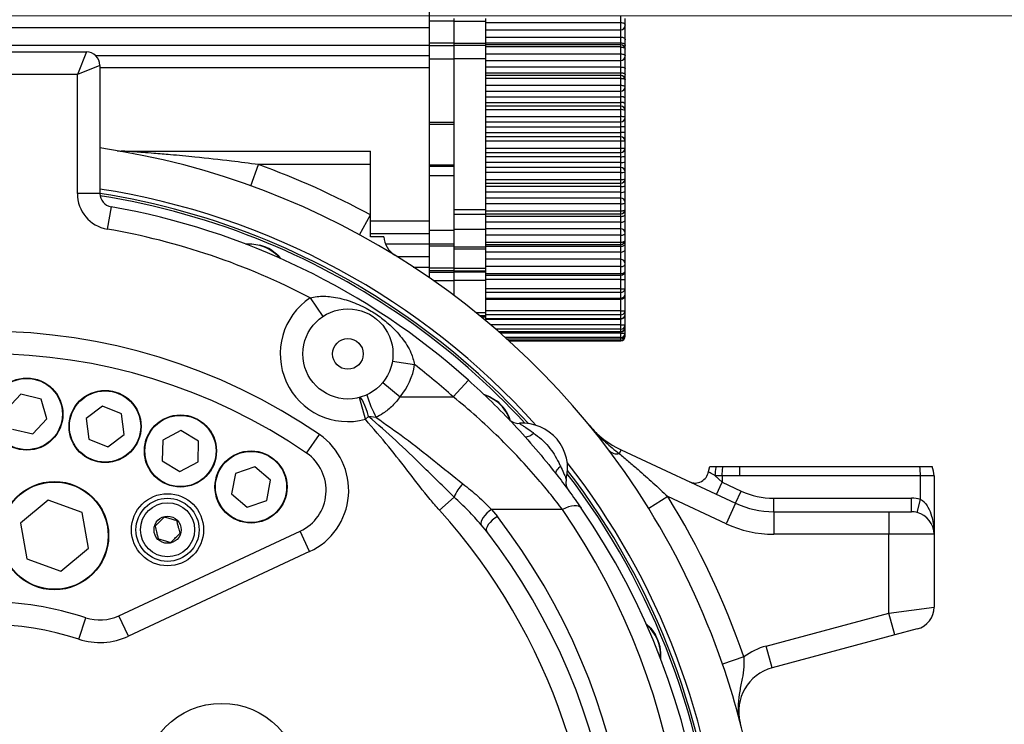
# Model space of a CAD drawing. Header units: millimetres. Extents: x -7 to 844, y 0 to 594.
# Tile 42 of 137: x 281 to 298, y 299 to 311. Entities that reach past the tile are written whole.
import ezdxf

# ---------------------------------------------------------------- set-up
doc = ezdxf.new("R2010")
doc.units = ezdxf.units.MM
doc.styles.add('SLDTEXTSTYLE2', font='HYSWLONGFANGSONG.TTF', dxfattribs={"bigfont": 'bigfont'})
doc.styles.add('SLDTEXTSTYLE3', font='HYSWLONGFANGSONG.TTF')
doc.dimstyles.new('SLDDIMSTYLE13', dxfattribs={"dimtxt": 9.875366, "dimasz": 4.884615, "dimexe": 0, "dimexo": 0.0625, "dimgap": 2.468842, "dimtad": 0, "dimtih": 1, "dimtoh": 1, "dimlfac": 5, "dimrnd": 1e-09, "dimzin": 12, "dimdsep": 46, "dimtxsty": 'SLDTEXTSTYLE3', "dimblk1": 'NONE', "dimblk2": 'NONE', "dimsah": 1, "dimcen": 0, "dimadec": 0, "dimazin": 3, "dimtfac": 1, "dimtdec": 3, "dimtofl": 0, "dimtmove": 0, "dimatfit": 3, "dimldrblk": 'NONE', "dimfxl": 1, "dimfrac": 2, "dimtolj": 1, "dimtzin": 12, "dimarcsym": 0})
doc.dimstyles.new('SLDDIMSTYLE14', dxfattribs={"dimtxt": 9.875366, "dimasz": 4.884615, "dimexe": 0, "dimexo": 0.0625, "dimgap": 2.468842, "dimtad": 0, "dimtih": 1, "dimtoh": 1, "dimlfac": 5, "dimrnd": 1e-09, "dimzin": 12, "dimdsep": 46, "dimtxsty": 'SLDTEXTSTYLE3', "dimblk1": 'NONE', "dimblk2": 'NONE', "dimsah": 1, "dimcen": 0, "dimadec": 0, "dimazin": 3, "dimtfac": 1, "dimtdec": 3, "dimtmove": 0, "dimatfit": 3, "dimldrblk": 'NONE', "dimfxl": 1, "dimfrac": 2, "dimtolj": 1, "dimtzin": 12, "dimarcsym": 0})
doc.dimstyles.new('SLDDIMSTYLE15', dxfattribs={"dimtxt": 9.875366, "dimasz": 4.884615, "dimexe": 0, "dimexo": 0.0625, "dimgap": 2.468842, "dimtad": 0, "dimtih": 1, "dimtoh": 1, "dimlfac": 5, "dimrnd": 1e-09, "dimzin": 12, "dimdsep": 46, "dimtxsty": 'SLDTEXTSTYLE3', "dimblk1": 'NONE', "dimblk2": 'NONE', "dimsah": 1, "dimcen": 0, "dimadec": 0, "dimazin": 3, "dimtfac": 1, "dimtdec": 3, "dimtmove": 0, "dimatfit": 3, "dimldrblk": 'NONE', "dimfxl": 1, "dimfrac": 2, "dimtolj": 1, "dimtzin": 12, "dimarcsym": 0})
doc.dimstyles.new('SLDDIMSTYLE2', dxfattribs={"dimtxt": 8.4646, "dimasz": 4.884615, "dimexe": 0, "dimexo": 0.0625, "dimgap": 2.11615, "dimtad": 2, "dimlfac": 13, "dimrnd": 1e-09, "dimzin": 12, "dimdsep": 46, "dimtxsty": 'SLDTEXTSTYLE3', "dimsah": 1, "dimcen": 0.09, "dimadec": 0, "dimazin": 3, "dimtfac": 1, "dimtdec": 3, "dimtofl": 0, "dimtmove": 0, "dimatfit": 3, "dimfxl": 1, "dimfrac": 2, "dimtolj": 1, "dimtzin": 12, "dimarcsym": 0})
doc.dimstyles.new('SLDDIMSTYLE8', dxfattribs={"dimtxt": 9.875366, "dimasz": 4.884615, "dimexe": 0, "dimexo": 0.0625, "dimgap": 2.468842, "dimtad": 0, "dimtih": 1, "dimtoh": 1, "dimlfac": 3, "dimrnd": 1e-09, "dimzin": 12, "dimdsep": 46, "dimtxsty": 'SLDTEXTSTYLE3', "dimblk1": 'NONE', "dimblk2": 'NONE', "dimsah": 1, "dimcen": 0, "dimadec": 0, "dimazin": 3, "dimtol": 1, "dimtp": 0.015, "dimtfac": 1, "dimtdec": 3, "dimtmove": 0, "dimatfit": 3, "dimldrblk": 'NONE', "dimfxl": 1, "dimfrac": 2, "dimtolj": 1, "dimtzin": 12, "dimarcsym": 0})

# ---------------------------------------------------------------- blocks, each defined once
blk = doc.blocks.new('_D_11')
at = {"color": 7, "linetype": 'Continuous', "lineweight": 18}
for p, q in [((280.678, 300.759), (280.678, 341.625)), ((304.139, 165.644), (304.139, 341.625)), ((304.139, 340.625), (280.678, 340.625))]:
    blk.add_line(p, q, dxfattribs=at)
for points in [[(280.678, 340.625), (285.562, 339.873), (285.562, 341.376)], [(304.139, 340.625), (299.255, 341.376), (299.255, 339.873)]]:
    blk.add_solid(points, dxfattribs=at)
at = {"color": 7, "linetype": 'Continuous', "lineweight": 18, "insert": (286.852, 350.857), "char_height": 7.9375, "attachment_point": 1, "style": 'SLDTEXTSTYLE3'}
blk.add_mtext('305', dxfattribs=at)
blk = doc.blocks.new('_D_15')
at = {"color": 7, "linetype": 'Continuous', "lineweight": 18}
for p, q in [((258.193, 310.952), (409.462, 310.952)), ((408.462, 310.952), (408.462, 295.567)), ((285.87, 295.567), (409.462, 295.567))]:
    blk.add_line(p, q, dxfattribs=at)
for points in [[(408.462, 310.952), (407.71, 306.067), (409.213, 306.067)], [(408.462, 295.567), (409.213, 300.452), (407.71, 300.452)]]:
    blk.add_solid(points, dxfattribs=at)
at = {"color": 7, "linetype": 'Continuous', "lineweight": 18, "insert": (398.23, 297.703), "char_height": 7.9375, "attachment_point": 1, "rotation": 90, "style": 'SLDTEXTSTYLE3'}
blk.add_mtext('200', dxfattribs=at)
blk = doc.blocks.new('SW_CENTERMARKSYMBOL_1')
at = {"color": 0, "linetype": 'Continuous', "lineweight": 18}
for p, q in [((0, 0.385), (0, 5.192)), ((0, 0), (0, 0.192)), ((-0.385, 0), (-5.192, 0)), ((0, 0), (-0.192, 0)), ((0, 0), (0, -0.192)), ((0, 0), (0.192, 0)), ((0.385, 0), (5.192, 0)), ((0, -0.385), (0, -5.192))]:
    blk.add_line(p, q, dxfattribs=at)
blk = doc.blocks.new('_D_28')
at = {"color": 7, "linetype": 'Continuous', "lineweight": 18}
blk.add_line((754.604, 285.289), (748.254, 285.289), dxfattribs=at)
at = {"color": 7, "linetype": 'Continuous', "lineweight": 18, "char_height": 9.2604, "attachment_point": 1}
for s, insert, style in [('10H7深15', (669.173, 320.457), 'SLDTEXTSTYLE2'), ('%%c', (657.557, 320.457), 'SLDTEXTSTYLE3'), ('Depth 15', (665.328, 308.23), 'SLDTEXTSTYLE3')]:
    blk.add_mtext(s, dxfattribs=dict(at, insert=insert, style=style))
blk = doc.blocks.new('_None')
blk = doc.blocks.new('_D_45')
at = {"color": 7, "linetype": 'Continuous', "lineweight": 18}
blk.add_line((521.285, 333.673), (471.743, 333.673), dxfattribs=at)
at = {"color": 7, "linetype": 'Continuous', "lineweight": 18, "char_height": 9.2604, "attachment_point": 1}
for s, insert, style in [('H8通', (502.411, 345.611), 'SLDTEXTSTYLE2'), ('%%c', (482.152, 345.611), 'SLDTEXTSTYLE3'), ('2-', (471.743, 345.611), 'SLDTEXTSTYLE3'), ('30', (493.768, 345.611), 'SLDTEXTSTYLE3')]:
    blk.add_mtext(s, dxfattribs=dict(at, insert=insert, style=style))
blk = doc.blocks.new('_D_46')
at = {"color": 7, "linetype": 'Continuous', "lineweight": 18}
blk.add_line((688.896, 334.435), (722.792, 334.435), dxfattribs=at)
at = {"color": 7, "linetype": 'Continuous', "lineweight": 18, "attachment_point": 1}
for s, insert, char_height, style in [('通', (714.149, 346.373), 9.26, 'SLDTEXTSTYLE2'), ('8-', (690.483, 346.373), 9.2604, 'SLDTEXTSTYLE3'), ('M20', (700.893, 346.373), 9.2604, 'SLDTEXTSTYLE3')]:
    blk.add_mtext(s, dxfattribs=dict(at, insert=insert, char_height=char_height, style=style))
blk = doc.blocks.new('_D_55')
at = {"color": 7, "linetype": 'Continuous', "lineweight": 18}
blk.add_line((512.91, 531.632), (472.011, 531.632), dxfattribs=at)
at = {"color": 7, "linetype": 'Continuous', "lineweight": 18, "attachment_point": 1}
for s, insert, char_height, style in [('通', (502.68, 543.569), 9.26, 'SLDTEXTSTYLE2'), ('%%c', (482.421, 543.569), 9.2604, 'SLDTEXTSTYLE3'), ('8-', (472.011, 543.569), 9.2604, 'SLDTEXTSTYLE3'), ('22', (494.037, 543.569), 9.2604, 'SLDTEXTSTYLE3')]:
    blk.add_mtext(s, dxfattribs=dict(at, insert=insert, char_height=char_height, style=style))

msp = doc.modelspace()

# ---------------------------------------------------------------- linework, layer by layer
at = {"color": 7, "linetype": 'Continuous', "lineweight": 25}
for p, q in [((288.216119, 311.215369), (288.216119, 310.752848)), ((291.485349, 310.836319), (291.485349, 310.954418)), ((288.639196, 310.861459), (288.216119, 310.861459)), ((288.639196, 310.906302), (288.639196, 310.861459)), ((288.639196, 310.86157), (289.177657, 310.86157)), ((288.639196, 310.861459), (288.639196, 310.486202)), ((289.177657, 310.906415), (289.177657, 310.86157)), ((289.177657, 310.86157), (289.177657, 310.486203)), ((289.177657, 310.836319), (291.485349, 310.836319)), ((291.485349, 310.711523), (291.485349, 310.836319)), ((291.562273, 310.788446), (291.562273, 310.90383)), ((291.562273, 310.540561), (291.562273, 310.788446)), ((274.100734, 310.75383), (288.216119, 310.752848)), ((288.216119, 310.752848), (288.216119, 310.445155)), ((289.177657, 310.711523), (291.485349, 310.711523)), ((291.485349, 310.58758), (291.485349, 310.711523)), ((288.216119, 310.445155), (274.38391, 310.446118)), ((288.639196, 310.486202), (288.216119, 310.486202)), ((288.216119, 310.446138), (288.639196, 310.446138)), ((288.216119, 310.445155), (288.216119, 310.275924)), ((288.639196, 310.486203), (289.177657, 310.486203)), ((288.639196, 310.486202), (288.639196, 310.446138)), ((288.639196, 310.446138), (288.639196, 310.215369)), ((289.177657, 310.446138), (288.639196, 310.446138)), ((289.177657, 310.58758), (291.485349, 310.58758)), ((289.177657, 310.49008), (291.485349, 310.49008)), ((289.177657, 310.486203), (289.177657, 310.446138)), ((291.485349, 310.457676), (289.177657, 310.457676)), ((289.177657, 310.446138), (289.177657, 310.215369)), ((291.485349, 310.49008), (291.485349, 310.58758)), ((291.485349, 310.457676), (291.485349, 310.49008)), ((291.485349, 310.419034), (291.485349, 310.457676)), ((291.562273, 310.445561), (291.562273, 310.540561)), ((291.562273, 310.380753), (291.562273, 310.445561)), ((278.985349, 310.336138), (282.369965, 310.336138)), ((282.369965, 310.336138), (282.216119, 309.951523)), ((282.520561, 310.276321), (288.216119, 310.275924)), ((288.216119, 310.276012), (288.216119, 310.060628)), ((291.485349, 310.419034), (289.177657, 310.419034)), ((289.177657, 310.300934), (291.485349, 310.300934)), ((291.485349, 310.300934), (291.485349, 310.419034)), ((291.485349, 310.188446), (291.485349, 310.300934)), ((291.562273, 310.265369), (291.562273, 310.380753)), ((282.600734, 310.105369), (282.216119, 309.951523)), ((282.600734, 310.105369), (282.600734, 307.918991)), ((288.216119, 310.215369), (288.639196, 310.215369)), ((288.639196, 310.215369), (288.639196, 309.138446)), ((289.177657, 310.215369), (288.639196, 310.215369)), ((289.177657, 310.215369), (289.177657, 307.638446)), ((289.177657, 310.188446), (291.485349, 310.188446)), ((291.485349, 310.07758), (291.485349, 310.188446)), ((291.562273, 310.043638), (291.562273, 310.265369)), ((282.216119, 309.951523), (279.139196, 309.951523)), ((282.216119, 307.918991), (282.216119, 309.951523)), ((288.216119, 310.06054), (282.600734, 310.060931)), ((288.216119, 310.06054), (288.216119, 307.450748)), ((289.177657, 310.07758), (291.485349, 310.07758)), ((289.177657, 309.98008), (291.485349, 309.98008)), ((291.485349, 309.934599), (289.177657, 309.934599)), ((291.485349, 309.98008), (291.485349, 310.07758)), ((291.485349, 309.934599), (291.485349, 309.98008)), ((291.485349, 309.883649), (291.485349, 309.934599)), ((291.562273, 309.948638), (291.562273, 310.043638)), ((291.562273, 309.857676), (291.562273, 309.948638)), ((291.485349, 309.883649), (289.177657, 309.883649)), ((289.177657, 309.76555), (291.485349, 309.76555)), ((291.485349, 309.76555), (291.485349, 309.883649)), ((291.485349, 309.665369), (291.485349, 309.76555)), ((291.562273, 309.742292), (291.562273, 309.857676)), ((289.177657, 309.665369), (291.485349, 309.665369)), ((291.485349, 309.56758), (291.485349, 309.665369)), ((291.562273, 309.546715), (291.562273, 309.742292)), ((289.177657, 309.56758), (291.485349, 309.56758)), ((289.177657, 309.47008), (291.485349, 309.47008)), ((291.485349, 309.47008), (291.485349, 309.56758)), ((291.485349, 309.411523), (291.485349, 309.47008)), ((291.562273, 309.451715), (291.562273, 309.546715)), ((291.562273, 309.334599), (291.562273, 309.451715)), ((291.485349, 309.411523), (289.177657, 309.411523)), ((291.485349, 309.348265), (289.177657, 309.348265)), ((291.485349, 309.348265), (291.485349, 309.411523)), ((291.485349, 309.230165), (291.485349, 309.348265)), ((291.562273, 309.219215), (291.562273, 309.334599)), ((288.216119, 309.138446), (288.639196, 309.138446)), ((288.216119, 309.099984), (288.639196, 309.099984)), ((288.639196, 309.138446), (288.639196, 309.099984)), ((288.639196, 309.099984), (288.639196, 308.407676)), ((289.177657, 309.230165), (291.485349, 309.230165)), ((289.177657, 309.142292), (291.485349, 309.142292)), ((291.485349, 309.142292), (291.485349, 309.230165)), ((291.485349, 309.05758), (291.485349, 309.142292)), ((291.562273, 309.049792), (291.562273, 309.219215)), ((289.177657, 309.05758), (291.485349, 309.05758)), ((289.177657, 308.96008), (291.485349, 308.96008)), ((291.485349, 308.96008), (291.485349, 309.05758)), ((291.485349, 308.888446), (291.485349, 308.96008)), ((291.562273, 308.954792), (291.562273, 309.049792)), ((291.562273, 308.811523), (291.562273, 308.954792)), ((291.485349, 308.888446), (289.177657, 308.888446)), ((291.485349, 308.81288), (289.177657, 308.81288)), ((291.485349, 308.81288), (291.485349, 308.888446)), ((291.485349, 308.69478), (291.485349, 308.81288)), ((291.562273, 308.696138), (291.562273, 308.811523)), ((282.961184, 308.64383), (287.216119, 308.64383)), ((287.216119, 308.413061), (287.216119, 308.64383)), ((289.177657, 308.69478), (291.485349, 308.69478)), ((289.177657, 308.619215), (291.485349, 308.619215)), ((291.485349, 308.619215), (291.485349, 308.69478)), ((291.485349, 308.54758), (291.485349, 308.619215)), ((291.562273, 308.552869), (291.562273, 308.696138)), ((291.485349, 308.54758), (289.177657, 308.54758)), ((291.485349, 308.45008), (289.177657, 308.45008)), ((291.485349, 308.45008), (291.485349, 308.54758)), ((291.485349, 308.365369), (291.485349, 308.45008)), ((291.562273, 308.457869), (291.562273, 308.552869)), ((291.562273, 308.288446), (291.562273, 308.457869)), ((285.173764, 308.051197), (285.304086, 308.413061)), ((287.216119, 308.413061), (285.304086, 308.413061)), ((287.216119, 307.553401), (287.216119, 308.413061)), ((288.216119, 308.407676), (288.639196, 308.407676)), ((288.639196, 308.380759), (288.216119, 308.380759)), ((288.639196, 308.407676), (288.639196, 308.380759)), ((288.639196, 308.380759), (288.639196, 308.219254)), ((291.485349, 308.365369), (289.177657, 308.365369)), ((291.485349, 308.277495), (289.177657, 308.277495)), ((291.485349, 308.277495), (291.485349, 308.365369)), ((291.485349, 308.159396), (291.485349, 308.277495)), ((291.562273, 308.173061), (291.562273, 308.288446)), ((288.639196, 308.219254), (288.216119, 308.219254)), ((288.639196, 308.219254), (288.639196, 307.292292)), ((289.177657, 308.159396), (291.485349, 308.159396)), ((289.177657, 308.096138), (291.485349, 308.096138)), ((291.485349, 308.096138), (291.485349, 308.159396)), ((291.485349, 308.03758), (291.485349, 308.096138)), ((291.562273, 308.055946), (291.562273, 308.173061)), ((282.600734, 307.918991), (282.216119, 307.918991)), ((291.485349, 308.03758), (289.177657, 308.03758)), ((291.485349, 307.94008), (289.177657, 307.94008)), ((291.485349, 307.94008), (291.485349, 308.03758)), ((291.485349, 307.842292), (291.485349, 307.94008)), ((291.562273, 307.960946), (291.562273, 308.055946)), ((291.562273, 307.765369), (291.562273, 307.960946)), ((291.485349, 307.842292), (289.177657, 307.842292)), ((291.485349, 307.742111), (291.485349, 307.842292)), ((291.562273, 307.649984), (291.562273, 307.765369)), ((282.791862, 307.691652), (282.725793, 307.312753)), ((289.177657, 307.638446), (288.639196, 307.638446)), ((291.485349, 307.742111), (289.177657, 307.742111)), ((289.177657, 307.638446), (289.177657, 307.561523)), ((289.177657, 307.624011), (291.485349, 307.624011)), ((291.485349, 307.624011), (291.485349, 307.742111)), ((291.485349, 307.573061), (291.485349, 307.624011)), ((291.562273, 307.559023), (291.562273, 307.649984)), ((287.031937, 307.215753), (287.216119, 307.553401)), ((287.216119, 307.450748), (288.216119, 307.450748)), ((288.216119, 307.450748), (288.216119, 307.229771)), ((289.177657, 307.561523), (288.639196, 307.561523)), ((289.177657, 307.573061), (291.485349, 307.573061)), ((289.177657, 307.561523), (289.177657, 307.311523)), ((291.485349, 307.52758), (289.177657, 307.52758)), ((291.485349, 307.43008), (289.177657, 307.43008)), ((291.485349, 307.52758), (291.485349, 307.573061)), ((291.485349, 307.43008), (291.485349, 307.52758)), ((291.485349, 307.319215), (291.485349, 307.43008)), ((291.562273, 307.464023), (291.562273, 307.559023)), ((291.562273, 307.242292), (291.562273, 307.464023)), ((288.216119, 307.292292), (288.639196, 307.292292)), ((288.639196, 307.311523), (289.177657, 307.311523)), ((288.639196, 307.292292), (288.639196, 307.061523)), ((291.485349, 307.319215), (289.177657, 307.319215)), ((289.177657, 307.311523), (289.177657, 307.006341)), ((291.485349, 307.206726), (291.485349, 307.319215)), ((288.216119, 307.229771), (287.216119, 307.22984)), ((288.216119, 307.229771), (288.216119, 307.06054)), ((291.485349, 307.206726), (289.177657, 307.206726)), ((289.177657, 307.088627), (291.485349, 307.088627)), ((291.485349, 307.088627), (291.485349, 307.206726)), ((291.485349, 307.049984), (291.485349, 307.088627)), ((291.562273, 307.126907), (291.562273, 307.242292)), ((291.562273, 307.062099), (291.562273, 307.126907)), ((287.479481, 307.060591), (288.216119, 307.06054)), ((288.216119, 307.061523), (288.639196, 307.061523)), ((288.216119, 307.06054), (288.216119, 306.846138)), ((288.639196, 307.021458), (288.216119, 307.021458)), ((288.639196, 307.061523), (288.639196, 307.021458)), ((288.639196, 307.021458), (288.639196, 306.646201)), ((289.177657, 307.006341), (288.639196, 307.006341)), ((289.177657, 306.968352), (288.639196, 306.968352)), ((289.177657, 307.049984), (291.485349, 307.049984)), ((291.485349, 307.01758), (289.177657, 307.01758)), ((289.177657, 307.006341), (289.177657, 306.968352)), ((289.177657, 306.968352), (289.177657, 306.64609)), ((291.485349, 306.92008), (289.177657, 306.92008)), ((291.485349, 307.01758), (291.485349, 307.049984)), ((291.485349, 306.92008), (291.485349, 307.01758)), ((291.485349, 306.796138), (291.485349, 306.92008)), ((291.562273, 306.967099), (291.562273, 307.062099)), ((291.562273, 306.719215), (291.562273, 306.967099)), ((287.667038, 306.846138), (288.216119, 306.846138)), ((288.216119, 306.846138), (288.216119, 306.661523)), ((291.485349, 306.796138), (289.177657, 306.796138)), ((291.485349, 306.671342), (291.485349, 306.796138)), ((287.944099, 306.661523), (288.216119, 306.661523)), ((288.216119, 306.661523), (288.216119, 306.486801)), ((288.639196, 306.646201), (288.216119, 306.646201)), ((288.639196, 306.601358), (288.216119, 306.601358)), ((288.216119, 306.578117), (288.639196, 306.578117)), ((288.639196, 306.646201), (288.639196, 306.601358)), ((288.639196, 306.64609), (289.177657, 306.64609)), ((288.639196, 306.601358), (288.639196, 306.578117)), ((288.639196, 306.601245), (289.177657, 306.601245)), ((289.177657, 306.57812), (288.639196, 306.57812)), ((288.639196, 306.578117), (288.639196, 306.433069)), ((291.485349, 306.671342), (289.177657, 306.671342)), ((289.177657, 306.64609), (289.177657, 306.601245)), ((289.177657, 306.601245), (289.177657, 306.57812)), ((289.177657, 306.57812), (289.177657, 306.433072)), ((291.485349, 306.553242), (291.485349, 306.671342)), ((291.562273, 306.60383), (291.562273, 306.719215)), ((291.562273, 306.449984), (291.562273, 306.60383)), ((289.177657, 306.433072), (288.639196, 306.433072)), ((288.639196, 306.433069), (288.639196, 306.182292)), ((289.177657, 306.553242), (291.485349, 306.553242)), ((289.177657, 306.526907), (291.485349, 306.526907)), ((291.485349, 306.449984), (289.177657, 306.449984)), ((289.177657, 306.433072), (289.177657, 305.882035)), ((291.485349, 306.526907), (291.485349, 306.553242)), ((291.485349, 306.449984), (291.485349, 306.526907)), ((291.485349, 306.449984), (291.562273, 306.449984)), ((291.485349, 306.291033), (291.485349, 306.449984)), ((291.562273, 306.291033), (291.562273, 306.449984)), ((291.485349, 306.291033), (289.177657, 306.291033)), ((291.485349, 306.233085), (291.485349, 306.291033)), ((291.485349, 306.291033), (291.562273, 306.291033)), ((291.562273, 306.194883), (291.562273, 306.291033)), ((286.188196, 306.140162), (286.402632, 305.820872)), ((291.485349, 306.233085), (289.177657, 306.233085)), ((289.177657, 306.134673), (291.485349, 306.134673)), ((289.177657, 306.11796), (291.485349, 306.11796)), ((291.485349, 306.134673), (291.485349, 306.233085)), ((291.562273, 305.918166), (291.562273, 306.194883)), ((291.485349, 305.918166), (289.177657, 305.918166)), ((291.485349, 305.851445), (291.485349, 305.918166)), ((291.485349, 305.918166), (291.562273, 305.918166)), ((291.562273, 305.855016), (291.562273, 305.918166)), ((289.177657, 305.830753), (289.087529, 305.830753)), ((289.177657, 305.882035), (289.177657, 305.830753)), ((291.485349, 305.851445), (289.177657, 305.851445)), ((289.177657, 305.830753), (289.177657, 305.816329)), ((289.177657, 305.816329), (289.177657, 305.756239)), ((289.177657, 305.786809), (291.485349, 305.786809)), ((289.177657, 305.778093), (291.485349, 305.778093)), ((291.485349, 305.786809), (291.485349, 305.851445)), ((291.562273, 305.676592), (291.562273, 305.855016)), ((291.485349, 305.676592), (291.562273, 305.676592)), ((291.485349, 305.604187), (291.485349, 305.676592)), ((291.485349, 305.56429), (291.485349, 305.604187)), ((291.562273, 305.637612), (291.562273, 305.676592)), ((291.562273, 305.536599), (291.562273, 305.637612)), ((289.406735, 305.560689), (291.485349, 305.560689)), ((289.541932, 305.44097), (291.485349, 305.44097)), ((289.578879, 305.407676), (291.485349, 305.407676)), ((291.485349, 305.536599), (291.562273, 305.536599)), ((291.485349, 305.460899), (291.485349, 305.536599)), ((291.485349, 305.441754), (291.485349, 305.460899)), ((291.562273, 305.517893), (291.562273, 305.536599)), ((291.562273, 305.485109), (291.562273, 305.517893)), ((291.562273, 305.484599), (291.562273, 305.485109)), ((287.591002, 305.060315), (287.970751, 304.999327)), ((288.886771, 304.736953), (288.630236, 304.450389)), ((287.426176, 304.694357), (287.723512, 304.450389)), ((281.253527, 304.493125), (281.011381, 304.237753)), ((281.595759, 304.411105), (281.253527, 304.493125)), ((281.695844, 304.073714), (281.595759, 304.411105)), ((287.129326, 304.067544), (287.030052, 304.439127)), ((287.723512, 304.450389), (288.630236, 304.450389)), ((282.642805, 304.293142), (282.363691, 304.078794)), ((282.967993, 304.158596), (282.642805, 304.293142)), ((281.453697, 303.818342), (281.695844, 304.073714)), ((282.363691, 304.078794), (282.409764, 303.7299)), ((283.014067, 303.809702), (282.967993, 304.158596)), ((287.184077, 304.116695), (287.129326, 304.067544)), ((287.313093, 304.098572), (287.184077, 304.116695)), ((281.111466, 303.900362), (281.453697, 303.818342)), ((282.409764, 303.7299), (282.734952, 303.595354)), ((282.734952, 303.595354), (283.014067, 303.809702)), ((283.983695, 303.878291), (283.674486, 303.710245)), ((284.283832, 303.69453), (283.983695, 303.878291)), ((286.12743, 303.48875), (286.345421, 303.805624)), ((283.674486, 303.710245), (283.665413, 303.358439)), ((284.274759, 303.342724), (284.283832, 303.69453)), ((291.49126, 303.545387), (291.461713, 303.482023)), ((291.49126, 303.545387), (293.445467, 302.634126)), ((283.665413, 303.358439), (283.965549, 303.174679)), ((283.965549, 303.174679), (284.274759, 303.342724)), ((285.243179, 303.258786), (284.911488, 303.14118)), ((285.510874, 303.030336), (285.243179, 303.258786)), ((292.982483, 303.174659), (293.004909, 303.259215)), ((293.517991, 303.259215), (296.58789, 303.259215)), ((284.911488, 303.14118), (284.847492, 302.795124)), ((293.098524, 303.105369), (293.216119, 302.995698)), ((293.517991, 303.105369), (293.216119, 303.105369)), ((293.216119, 303.105369), (293.216119, 302.995698)), ((296.600734, 303.105369), (293.517991, 303.105369)), ((296.600734, 302.701212), (296.600734, 303.105369)), ((296.831503, 303.105369), (296.600734, 303.105369)), ((296.831503, 303.105369), (296.831503, 302.105369)), ((285.446878, 302.68428), (285.510874, 303.030336)), ((293.118591, 302.786551), (293.216119, 302.995698)), ((293.216119, 302.995698), (293.542994, 302.843274)), ((284.847492, 302.795124), (285.115187, 302.566675)), ((288.643818, 302.741403), (288.394096, 302.516497)), ((292.290301, 302.748413), (291.963184, 302.546117)), ((293.282921, 302.285546), (292.290301, 302.748413)), ((293.445467, 302.634126), (293.542994, 302.843274)), ((294.095649, 302.489984), (294.095649, 302.720753)), ((294.095649, 302.720753), (296.446888, 302.720753)), ((296.446888, 302.489984), (296.446888, 302.720753)), ((281.719546, 302.687825), (281.248134, 302.292263)), ((282.297819, 302.477351), (281.719546, 302.687825)), ((285.115187, 302.566675), (285.446878, 302.68428)), ((293.445467, 302.634126), (293.282921, 302.285546)), ((296.543042, 302.477771), (296.600734, 302.701212)), ((282.404679, 301.871315), (282.297819, 302.477351)), ((289.283463, 302.527312), (289.382353, 302.407488)), ((290.493594, 302.527312), (289.283463, 302.527312)), ((294.095649, 302.489984), (294.095649, 302.105369)), ((294.095649, 302.489984), (296.062273, 302.489984)), ((296.062273, 302.489984), (296.446888, 302.489984)), ((296.062273, 302.489984), (296.062273, 302.105369)), ((281.248134, 302.292263), (281.354995, 301.686228)), ((289.199737, 302.151016), (289.104002, 302.269186)), ((282.924286, 300.715901), (286.016539, 302.157843)), ((286.179085, 301.809263), (286.016539, 302.157843)), ((296.062273, 302.105369), (294.095649, 302.105369)), ((296.831503, 302.105369), (296.062273, 302.105369)), ((296.062273, 300.758976), (296.062273, 302.105369)), ((296.831503, 302.105369), (296.831503, 300.862033)), ((281.933267, 301.475754), (282.404679, 301.871315)), ((286.179085, 301.809263), (283.086831, 300.367321)), ((281.354995, 301.686228), (281.933267, 301.475754)), ((296.062273, 300.758976), (296.831503, 300.862033)), ((283.086831, 300.367321), (282.924286, 300.715901)), ((293.969827, 300.198306), (296.062273, 300.758976)), ((296.161818, 300.387466), (296.062273, 300.758976)), ((282.238907, 300.316907), (282.359003, 300.682292)), ((296.161818, 300.387466), (294.069372, 299.826796)), ((296.546434, 300.490523), (296.161818, 300.387466)), ((294.069372, 299.826796), (293.969827, 300.198306)), ((293.586748, 300.014703), (293.223112, 299.889413))]:
    msp.add_line(p, q, dxfattribs=at)
at = {"color": 8, "linetype": 'Continuous', "lineweight": 25}
for p, q in [((288.293365, 306.433069), (288.639196, 306.433069)), ((291.485349, 306.11796), (291.485349, 306.134673)), ((291.485349, 305.918166), (291.485349, 306.11796)), ((289.177657, 305.882035), (289.02455, 305.882035)), ((289.105102, 305.816329), (289.177657, 305.816329)), ((291.485349, 305.778093), (291.485349, 305.786809)), ((291.485349, 305.676592), (291.485349, 305.778093)), ((291.485349, 305.676592), (289.272234, 305.676592)), ((291.485349, 305.604187), (289.356684, 305.604187)), ((289.402612, 305.56429), (291.485349, 305.56429)), ((291.485349, 305.560689), (291.485349, 305.56429)), ((291.485349, 305.536599), (289.434239, 305.536599)), ((291.485349, 305.460899), (289.519682, 305.460899)), ((289.541059, 305.441754), (291.485349, 305.441754)), ((291.485349, 305.408197), (289.578303, 305.408197)), ((291.485349, 305.536599), (291.485349, 305.560689)), ((291.485349, 305.44097), (291.485349, 305.441754)), ((291.485349, 305.408197), (291.485349, 305.44097)), ((291.485349, 305.407676), (291.485349, 305.408197)), ((291.554936, 305.485109), (291.562273, 305.485109))]:
    msp.add_line(p, q, dxfattribs=at)
at = {"color": 7, "linetype": 'Continuous', "lineweight": 25, "flags": 128}
for points in [[(291.485349, 310.836319), (291.500356, 310.835399), (291.514787, 310.832675), (291.528086, 310.828251), (291.539742, 310.822297), (291.549309, 310.815043), (291.556417, 310.806766), (291.560794, 310.797785), (291.562273, 310.788446)], [(291.485349, 310.58758), (291.500356, 310.586677), (291.514787, 310.584001), (291.528086, 310.579656), (291.539742, 310.573809), (291.549309, 310.566683), (291.556417, 310.558554), (291.560794, 310.549734), (291.562273, 310.540561)], [(291.485349, 310.49008), (291.500356, 310.489225), (291.514787, 310.486691), (291.528086, 310.482577), (291.539742, 310.477041), (291.549309, 310.470295), (291.556417, 310.462598), (291.560794, 310.454246), (291.562273, 310.445561)], [(291.485349, 310.419034), (291.500356, 310.418298), (291.514787, 310.41612), (291.528086, 310.412582), (291.539742, 310.407822), (291.549309, 310.402021), (291.556417, 310.395403), (291.560794, 310.388221), (291.562273, 310.380753)], [(291.485349, 310.300934), (291.500356, 310.300251), (291.514787, 310.298227), (291.528086, 310.29494), (291.539742, 310.290517), (291.549309, 310.285128), (291.556417, 310.278979), (291.560794, 310.272307), (291.562273, 310.265369)], [(291.485349, 310.07758), (291.500356, 310.076928), (291.514787, 310.074996), (291.528086, 310.07186), (291.539742, 310.067639), (291.549309, 310.062495), (291.556417, 310.056627), (291.560794, 310.05026), (291.562273, 310.043638)], [(291.485349, 309.98008), (291.500356, 309.979476), (291.514787, 309.977687), (291.528086, 309.974781), (291.539742, 309.970871), (291.549309, 309.966106), (291.556417, 309.96067), (291.560794, 309.954772), (291.562273, 309.948638)], [(291.485349, 309.883649), (291.500356, 309.88315), (291.514787, 309.881672), (291.528086, 309.879272), (291.539742, 309.876042), (291.549309, 309.872106), (291.556417, 309.867616), (291.560794, 309.862743), (291.562273, 309.857676)], [(291.485349, 309.76555), (291.500356, 309.765103), (291.514787, 309.763779), (291.528086, 309.76163), (291.539742, 309.758738), (291.549309, 309.755213), (291.556417, 309.751192), (291.560794, 309.746829), (291.562273, 309.742292)], [(291.485349, 307.742111), (291.500356, 307.742558), (291.514787, 307.743881), (291.528086, 307.74603), (291.539742, 307.748923), (291.549309, 307.752447), (291.556417, 307.756468), (291.560794, 307.760831), (291.562273, 307.765369)], [(291.485349, 307.624011), (291.500356, 307.62451), (291.514787, 307.625988), (291.528086, 307.628388), (291.539742, 307.631618), (291.549309, 307.635554), (291.556417, 307.640045), (291.560794, 307.644917), (291.562273, 307.649984)], [(291.485349, 307.52758), (291.500356, 307.528184), (291.514787, 307.529974), (291.528086, 307.532879), (291.539742, 307.536789), (291.549309, 307.541554), (291.556417, 307.54699), (291.560794, 307.552888), (291.562273, 307.559023)], [(291.485349, 307.43008), (291.500356, 307.430732), (291.514787, 307.432664), (291.528086, 307.435801), (291.539742, 307.440022), (291.549309, 307.445165), (291.556417, 307.451033), (291.560794, 307.457401), (291.562273, 307.464023)], [(291.485349, 307.206726), (291.500356, 307.20741), (291.514787, 307.209433), (291.528086, 307.21272), (291.539742, 307.217143), (291.549309, 307.222533), (291.556417, 307.228681), (291.560794, 307.235353), (291.562273, 307.242292)], [(291.485349, 307.088627), (291.500356, 307.089362), (291.514787, 307.091541), (291.528086, 307.095078), (291.539742, 307.099839), (291.549309, 307.10564), (291.556417, 307.112258), (291.560794, 307.119439), (291.562273, 307.126907)], [(285.085356, 307.058273), (285.193168, 307.06028), (285.331443, 307.037868)], [(291.485349, 307.01758), (291.500356, 307.018436), (291.514787, 307.020969), (291.528086, 307.025083), (291.539742, 307.03062), (291.549309, 307.037366), (291.556417, 307.045063), (291.560794, 307.053414), (291.562273, 307.062099)], [(291.485349, 306.92008), (291.500356, 306.920984), (291.514787, 306.923659), (291.528086, 306.928004), (291.539742, 306.933852), (291.549309, 306.940977), (291.556417, 306.949106), (291.560794, 306.957926), (291.562273, 306.967099)], [(291.485349, 306.671342), (291.500356, 306.672261), (291.514787, 306.674986), (291.528086, 306.67941), (291.539742, 306.685363), (291.549309, 306.692618), (291.556417, 306.700894), (291.560794, 306.709875), (291.562273, 306.719215)], [(291.485349, 306.553242), (291.500356, 306.554214), (291.514787, 306.557093), (291.528086, 306.561768), (291.539742, 306.568059), (291.549309, 306.575725), (291.556417, 306.584471), (291.560794, 306.593961), (291.562273, 306.60383)], [(287.184077, 304.116695), (287.16388, 304.183854), (287.142498, 304.247023), (287.120663, 304.304034), (287.099126, 304.35293), (287.078625, 304.392036), (287.059863, 304.420007), (287.043485, 304.435886), (287.030052, 304.439127)], [(289.143148, 304.498072), (289.247769, 304.457388), (289.366942, 304.383766)], [(290.385333, 303.132641), (290.381225, 303.141919), (290.38109, 303.154028), (290.384932, 303.168708), (290.392668, 303.185647), (290.404134, 303.204483), (290.419083, 303.224813), (290.437199, 303.246205), (290.458092, 303.2682)], [(290.810237, 302.55333), (290.791207, 302.572236), (290.764538, 302.585052), (290.730915, 302.591451), (290.691201, 302.591268), (290.646416, 302.584508), (290.597708, 302.571344), (290.546328, 302.552114), (290.493594, 302.527312)], [(289.283463, 302.527312), (289.242844, 302.497681), (289.204238, 302.463801), (289.169556, 302.427351), (289.140518, 302.390137), (289.118561, 302.354002), (289.104774, 302.320738), (289.09984, 302.291991), (289.104002, 302.269186)], [(289.382353, 302.407488), (289.33766, 302.378415), (289.295428, 302.34459), (289.257982, 302.307875), (289.227383, 302.270291), (289.205316, 302.233909), (289.192997, 302.200731), (289.191102, 302.172583), (289.199737, 302.151016)], [(291.919993, 300.575816), (291.997648, 300.501), (292.079575, 300.387378)]]:
    msp.add_lwpolyline(points, dxfattribs=at)
at = {"color": 8, "linetype": 'Continuous', "lineweight": 25, "flags": 128}
for points in [[(285.329451, 307.030438), (285.192712, 307.052601), (285.101792, 307.051955)], [(289.362257, 304.377665), (289.244409, 304.450468), (289.17312, 304.480238)], [(292.072913, 300.383533), (291.991895, 300.495893), (291.927148, 300.559726)]]:
    msp.add_lwpolyline(points, dxfattribs=at)
at = {"color": 7, "linetype": 'Continuous', "lineweight": 25}
for centre, radius in [((286.831503, 305.182292), 0.769231), ((286.831503, 305.182292), 0.261538), ((281.353612, 304.155733), 0.615385), ((281.353612, 304.155733), 0.607692), ((282.688879, 303.944248), 0.615385), ((282.688879, 303.944248), 0.607692), ((283.974622, 303.526485), 0.615385), ((283.974622, 303.526485), 0.607692), ((285.179183, 302.91273), 0.615385), ((285.179183, 302.91273), 0.607692), ((281.826407, 302.081789), 0.923077), ((281.826407, 302.081789), 0.915385), ((283.75458, 302.182292), 0.615385), ((283.75458, 302.182292), 0.538462), ((283.75458, 302.182292), 0.461538), ((283.75458, 302.182292), 0.230769), ((284.677657, 297.874599), 1.346154)]:
    msp.add_circle(centre, radius, dxfattribs=at)
at = {"color": 7, "linetype": 'Continuous', "lineweight": 18}
for centre, radius, start, end in [((280.677657, 210.182292), 183.538462, 30, 171.45435339), ((354.464036, 253.210041), 98.135872, 20.78106045, 194.20803626)]:
    msp.add_arc(centre, radius, start, end, dxfattribs=at)
at = {"color": 7, "linetype": 'Continuous', "lineweight": 25}
for centre, radius, start, end in [((291.485349, 310.788446), 0.076923, 270, 0), ((291.485349, 310.380753), 0.076923, 0, 90), ((282.369965, 310.105369), 0.230769, 0, 90), ((291.485349, 310.265369), 0.076923, 270, 0), ((291.485349, 309.857676), 0.076923, 0, 90), ((291.485349, 309.742292), 0.076923, 270, 0), ((291.503165, 309.481034), 0.088361, 48.0152974, 101.6320876), ((291.503484, 309.375758), 0.096049, 52.2609522, 100.8830578), ((291.485349, 309.334599), 0.076923, 0, 90), ((291.503973, 309.229763), 0.119956, 60.9216945, 98.9316302), ((291.50419, 309.08686), 0.144538, 66.3063923, 97.4900286), ((291.485349, 309.219215), 0.076923, 270, 0), ((291.504383, 308.861805), 0.196698, 72.8840519, 95.5529583), ((291.504489, 308.676394), 0.284332, 78.2744042, 93.8598033), ((291.485349, 308.811523), 0.076923, 0, 90), ((291.504574, 307.722118), 1.090931, 86.9682668, 91.0097391), ((280.677657, 295.566907), 13.269231, 31.7335268, 81.666917), ((282.961184, 309.028446), 0.384615, 260.3723673, 270), ((291.504574, 309.785542), 1.090931, 268.9902609, 273.0317332), ((291.485349, 308.696138), 0.076923, 270, 0), ((291.504489, 308.831267), 0.284332, 266.1401967, 281.7255958), ((291.504383, 308.645855), 0.196698, 264.4470417, 287.1159481), ((280.677657, 295.566907), 13.653846, 61.3881627, 70.1939627), ((291.485349, 308.288446), 0.076923, 0, 90), ((291.50419, 308.4208), 0.144538, 262.5099714, 293.6936077), ((291.503973, 308.277897), 0.119956, 261.0683698, 299.0783055), ((291.485349, 308.173061), 0.076923, 270, 0), ((282.831503, 307.918991), 0.615385, 180, 260.1087218), ((280.677657, 295.566907), 12.576923, 41.8960475, 81.2046752), ((282.831503, 307.918991), 0.230769, 180, 260.1087218), ((280.677657, 295.566907), 12.5, 67.5, 81.1501088), ((291.503484, 308.131902), 0.096049, 259.1169422, 307.7390478), ((291.503165, 308.026626), 0.088361, 258.3679124, 311.9847026), ((280.677657, 295.566907), 12.461538, 67.5, 81.1060126), ((291.485349, 307.765369), 0.076923, 0, 90), ((280.677657, 295.566907), 12.307692, 48.1647894, 80.1087218), ((291.485349, 307.649984), 0.076923, 270, 0), ((280.677657, 295.566907), 11.923077, 62.472506, 80.1087218), ((291.485349, 307.242292), 0.076923, 0, 90), ((280.677657, 295.566907), 12.461538, 42.5823858, 67.5), ((280.677657, 295.566907), 12.5, 42.3880893, 67.5), ((287.831503, 307.19661), 0.384615, 182.1335409, 238.4028417), ((291.485349, 307.126907), 0.076923, 270, 0), ((285.15211, 306.369191), 0.692308, 39.4668035, 74.9870421), ((291.485349, 306.719215), 0.076923, 0, 90), ((291.485349, 306.60383), 0.076923, 270, 0), ((291.493667, 306.302074), 0.069488, 263.1256029, 350.8577412), ((286.831503, 305.182292), 1.153846, 123.8853764, 284.9581102), ((291.485349, 306.194883), 0.076923, 270, 0), ((291.492798, 306.204399), 0.070123, 263.9025125, 352.2006721), ((291.490112, 305.923657), 0.072369, 266.2266869, 355.6487183), ((291.485349, 305.855016), 0.076923, 270, 0), ((291.48946, 305.859653), 0.07296, 266.769912, 356.3566385), ((280.677657, 295.566907), 10, 55.47426, 124.52574), ((291.487542, 305.678921), 0.074767, 268.3196575, 358.2147858), ((291.485349, 305.637612), 0.076923, 270, 0), ((291.487107, 305.639457), 0.075188, 268.6601981, 358.594398), ((291.485956, 305.537216), 0.076319, 269.5443734, 359.537009), ((291.485349, 305.517893), 0.076923, 270, 0), ((291.485739, 305.518287), 0.076534, 269.708259, 359.7052573), ((291.485355, 305.485115), 0.076917, 269.9955389, 359.9955382), ((291.485349, 305.484599), 0.076923, 270, 0), ((280.677657, 295.566907), 9.615385, 55.47426, 124.52574), ((286.831503, 305.182292), 1.153846, 320.6307695, 350.8761375), ((280.677657, 295.566907), 11.923077, 48.1647894, 52.2890079), ((289.813097, 305.367644), 2.80367, 198.38712, 206.9136247), ((288.945367, 303.834617), 0.692308, 18.916438, 52.4870421), ((289.743414, 304.228609), 0.230769, 223.694306, 273.8905209), ((289.811264, 303.230913), 0.769231, 346.1094791, 93.8905209), ((292.141442, 304.939707), 1.538462, 219.2694599, 245), ((285.691448, 302.855002), 1.153846, 295, 55.47426), ((289.856737, 303.956367), 0.188798, 269.5508056, 319.225949), ((285.691448, 302.855002), 0.769231, 295, 55.47426), ((291.421677, 303.661145), 0.183542, 222.8833953, 282.5991616), ((280.677657, 295.566907), 12.576923, 3.5520066, 38.1039525), ((296.446888, 303.105369), 0.384615, 0, 23.5781785), ((290.78202, 302.990846), 0.230769, 166.1094791, 216.305694), ((280.677657, 295.566907), 12.461538, 3.814083, 37.4176142), ((280.677657, 295.566907), 12.5, 3.700718, 37.6119107), ((292.75458, 303.210917), 0.230769, 245, 350.9602605), ((289.241813, 302.503599), 0.643543, 134.1385956, 158.3138215), ((280.677657, 295.566907), 13.653846, 19.0112662, 31.7335268), ((294.095649, 304.028446), 1.307692, 245, 270), ((296.446888, 302.105369), 0.615385, 75.5224878, 90), ((280.677657, 295.566907), 12.307692, 340.4140163, 34.5862989), ((280.677657, 295.566907), 13.269231, 19.0112662, 31.7335268), ((294.095649, 304.028446), 1.538462, 245, 270), ((280.677657, 295.566907), 10.384615, 308.9424413, 42.006878), ((280.677657, 295.682292), 11, 339.1232709, 37.6894617), ((280.677657, 295.759215), 11.923077, 340.4140163, 34.5862989), ((296.446888, 302.105369), 0.384615, 75.5224878, 90), ((296.446888, 302.105369), 0.384615, 0, 75.5224878), ((294.095649, 304.028446), 1.923077, 245, 270), ((280.677657, 295.566907), 10.769231, 339.1232709, 37.6894617), ((280.677657, 295.566907), 5.384615, 71.8051277, 108.1948723), ((296.446888, 300.862033), 0.384615, 285, 0), ((282.599195, 301.413061), 0.769231, 251.8051277, 295), ((280.677657, 295.566907), 5, 71.8051277, 108.1948723), ((282.599195, 301.413061), 1.153846, 251.8051277, 295), ((291.479941, 300.04136), 0.692308, 354.4668035, 29.9870421), ((294.268464, 299.083777), 1.153846, 105, 126.2152606), ((280.677657, 295.566907), 13.269231, 3.3233577, 19.0112662), ((294.268464, 299.083777), 0.769231, 105, 194.5080914)]:
    msp.add_arc(centre, radius, start, end, dxfattribs=at)
at = {"color": 8, "linetype": 'Continuous', "lineweight": 25}
for centre, start, end in [((285.15211, 306.369191), 40.785128, 74.9870421), ((288.945367, 303.834617), 20.2690013, 52.4870421), ((291.479941, 300.04136), 355.785128, 29.9870421)]:
    msp.add_arc(centre, 0.684615, start, end, dxfattribs=at)
at = {"color": 7, "linetype": 'Continuous', "lineweight": 25}
msp.add_ellipse((296.446888, 303.105369), major_axis=(0, 0.384615), ratio=0.4, start_param=4.71238898, end_param=5.123905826, dxfattribs=at)
for points, knots in [([(285.304086, 308.413061), (285.151507, 308.43299), (284.79113, 308.48006), (284.290181, 308.534798), (283.848224, 308.576619), (283.551526, 308.601515), (283.352703, 308.616839), (283.219602, 308.626486), (283.130564, 308.632668), (283.071026, 308.63668), (283.031268, 308.639306), (283.00471, 308.641036), (282.985264, 308.642292), (282.972284, 308.643123), (282.96469, 308.643607), (282.96164, 308.643801), (282.961314, 308.643822), (282.961184, 308.64383)], [0, 0, 0, 0, 0.193696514, 0.457491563, 0.634952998, 0.754152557, 0.834188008, 0.887957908, 0.924136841, 0.94854509, 0.965083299, 0.976364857, 0.984142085, 0.992191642, 0.995448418, 0.998197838, 1, 1, 1, 1]), ([(287.216119, 307.182292), (287.216119, 307.211362), (287.216119, 307.269304), (287.216119, 307.400882), (287.216119, 307.497469), (287.216119, 307.553401)], [0, 0, 0, 0, 0.2976647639, 0.5932902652, 1, 1, 1, 1]), ([(287.447155, 307.182292), (287.443223, 307.182292), (287.433349, 307.182292), (287.346956, 307.182292), (287.265177, 307.182292), (287.216119, 307.182292)], [0, 0, 0, 0, 0.209273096, 0.525648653, 1, 1, 1, 1]), ([(286.188196, 306.140162), (286.227064, 306.148297), (286.34664, 306.173324), (286.56882, 306.162882), (286.84113, 306.100125), (287.102421, 305.98989), (287.332529, 305.852425), (287.55179, 305.682264), (287.750139, 305.471251), (287.906879, 305.23454), (287.952126, 305.067914), (287.970751, 304.999327)], [0, 0, 0, 0, 0.051089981, 0.157173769, 0.287382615, 0.420080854, 0.526957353, 0.630922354, 0.778195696, 0.9086997, 1, 1, 1, 1]), ([(288.886771, 304.736953), (289.021291, 304.61335), (289.290307, 304.366165), (289.674779, 303.970833), (290.042398, 303.55962), (290.351384, 303.180304), (290.606733, 302.843361), (290.742279, 302.650184), (290.810237, 302.55333)], [0, 0, 0, 0, 0.1830063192, 0.365980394, 0.5541575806, 0.7422847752, 0.8707892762, 1, 1, 1, 1]), ([(287.723512, 304.450389), (287.681277, 304.398527), (287.595567, 304.293283), (287.453605, 304.177264), (287.353371, 304.121129), (287.313093, 304.098572)], [0, 0, 0, 0, 0.367540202, 0.745855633, 1, 1, 1, 1]), ([(290.493594, 302.527312), (290.428015, 302.61228), (290.296473, 302.782713), (290.051288, 303.076837), (289.757094, 303.405427), (289.404404, 303.765179), (289.029671, 304.116565), (288.76339, 304.339107), (288.630236, 304.450389)], [0, 0, 0, 0, 0.127399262, 0.25554405, 0.438772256, 0.622051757, 0.811005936, 1, 1, 1, 1]), ([(288.394096, 302.516497), (288.340968, 302.577491), (288.163011, 302.781794), (287.882321, 303.147689), (287.52358, 303.611599), (287.264288, 303.911464), (287.129326, 304.067544)], [0, 0, 0, 0, 0.121211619, 0.406007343, 0.690824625, 1, 1, 1, 1]), ([(288.643818, 302.741403), (288.462428, 302.918817), (288.134347, 303.239707), (287.655803, 303.708918), (287.341493, 303.980619), (287.184077, 304.116695)], [0, 0, 0, 0, 0.381664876, 0.690320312, 1, 1, 1, 1]), ([(287.313093, 304.098572), (287.476271, 303.98419), (287.814686, 303.746976), (288.304049, 303.359125), (288.630143, 303.096918), (288.793651, 302.965442)], [0, 0, 0, 0, 0.317067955, 0.657566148, 1, 1, 1, 1]), ([(289.759071, 303.998371), (289.76066, 303.997296), (289.762512, 303.996044), (289.776923, 303.986315), (289.803096, 303.968685), (289.868684, 303.924606), (289.938792, 303.877231), (289.987384, 303.842005), (289.999712, 303.833067)], [0, 0, 0, 0, 0.13948465, 0.162524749, 0.334683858, 0.533779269, 0.881708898, 1, 1, 1, 1]), ([(290.9504, 303.96591), (290.95083, 303.965384), (290.952191, 303.96372), (290.957313, 303.957476), (290.976186, 303.934668), (291.060935, 303.835625), (291.220259, 303.673541), (291.381211, 303.545876), (291.461713, 303.482023)], [0, 0, 0, 0, 0.002894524, 0.009156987, 0.034398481, 0.128988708, 0.56435464, 1, 1, 1, 1]), ([(289.999712, 303.833067), (290.044715, 303.79859), (290.135581, 303.728976), (290.291728, 303.568633), (290.392507, 303.405046), (290.448332, 303.288564), (290.458092, 303.2682)], [0, 0, 0, 0, 0.231304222, 0.467038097, 0.906822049, 1, 1, 1, 1]), ([(291.461713, 303.482023), (291.514306, 303.437735), (291.619983, 303.348748), (291.812803, 303.181996), (292.037532, 302.982932), (292.205834, 302.826781), (292.290301, 302.748413)], [0, 0, 0, 0, 0.192671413, 0.387137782, 0.692421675, 1, 1, 1, 1]), ([(290.458092, 303.2682), (290.476197, 303.228761), (290.504891, 303.166251), (290.536382, 303.094749), (290.552599, 303.058347), (290.557675, 303.046972), (290.557941, 303.046377), (290.557999, 303.046246)], [0, 0, 0, 0, 0.38926914, 0.616972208, 0.813868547, 0.958951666, 1, 1, 1, 1]), ([(293.004909, 303.259215), (293.007411, 303.259215), (293.012035, 303.259215), (293.050301, 303.259215), (293.088358, 303.259215), (293.113596, 303.259215), (293.118857, 303.259215)], [0, 0, 0, 0, 0.331101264, 0.611774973, 0.919078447, 1, 1, 1, 1]), ([(293.098524, 303.105369), (293.101484, 303.153858), (293.104717, 303.206819), (293.117756, 303.255135), (293.118857, 303.259215)], [0, 0, 0, 0, 0.915570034, 1, 1, 1, 1]), ([(293.118857, 303.259215), (293.128256, 303.259215), (293.147054, 303.259215), (293.18475, 303.259215), (293.21345, 303.259215), (293.231517, 303.259215)], [0, 0, 0, 0, 0.270327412, 0.540648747, 1, 1, 1, 1]), ([(293.216119, 303.105369), (293.21836, 303.153858), (293.220809, 303.206819), (293.230684, 303.255135), (293.231517, 303.259215)], [0, 0, 0, 0, 0.915570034, 1, 1, 1, 1]), ([(293.231517, 303.259215), (293.259765, 303.259215), (293.31626, 303.259215), (293.41175, 303.259215), (293.478998, 303.259215), (293.517991, 303.259215)], [0, 0, 0, 0, 0.2958529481, 0.5917070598, 1, 1, 1, 1]), ([(293.517991, 303.105369), (293.517991, 303.155875), (293.517991, 303.208818), (293.517991, 303.256998), (293.517991, 303.259215)], [0, 0, 0, 0, 0.953991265, 1, 1, 1, 1]), ([(296.58789, 303.259215), (296.611957, 303.259215), (296.660125, 303.259215), (296.723936, 303.259215), (296.771121, 303.259215), (296.795866, 303.259215), (296.798368, 303.259215), (296.799394, 303.259215)], [0, 0, 0, 0, 0.216709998, 0.43372205, 0.645097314, 0.854545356, 1, 1, 1, 1]), ([(293.098524, 303.105369), (293.081694, 303.114263), (293.049427, 303.131315), (293.012446, 303.1524), (292.987079, 303.168856), (292.984003, 303.172739), (292.982483, 303.174659)], [0, 0, 0, 0, 0.264383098, 0.506871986, 0.756284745, 1, 1, 1, 1]), ([(288.793651, 302.965442), (288.880623, 302.896222), (289.055432, 302.757092), (289.207202, 302.604158), (289.283463, 302.527312)], [0, 0, 0, 0, 0.497526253, 1, 1, 1, 1]), ([(289.104002, 302.269186), (289.031801, 302.350493), (288.886905, 302.513662), (288.725031, 302.665317), (288.643818, 302.741403)], [0, 0, 0, 0, 0.498298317, 1, 1, 1, 1]), ([(296.600734, 302.701212), (296.621976, 302.687394), (296.646982, 302.671128), (296.689932, 302.626062), (296.743672, 302.548118), (296.804064, 302.390169), (296.828369, 302.233231), (296.831495, 302.129907), (296.831503, 302.105794), (296.831503, 302.105369)], [0, 0, 0, 0, 0.106935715, 0.125877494, 0.269765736, 0.521294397, 0.888307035, 0.998030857, 1, 1, 1, 1]), ([(283.699104, 302.397308), (283.676417, 302.375039), (283.637598, 302.336935), (283.581169, 302.281546), (283.553083, 302.253977), (283.540632, 302.241756)], [0, 0, 0, 0, 0.4391256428, 0.7513741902, 1, 1, 1, 1]), ([(283.913052, 302.337844), (283.900599, 302.341305), (283.865594, 302.351034), (283.80025, 302.369196), (283.739902, 302.385969), (283.70772, 302.394913), (283.699104, 302.397308)], [0, 0, 0, 0, 0.184930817, 0.51984642, 0.871443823, 1, 1, 1, 1]), ([(283.540632, 302.241756), (283.548574, 302.210974), (283.562164, 302.158304), (283.581918, 302.08174), (283.59175, 302.043632), (283.596109, 302.02674)], [0, 0, 0, 0, 0.439125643, 0.75137419, 1, 1, 1, 1]), ([(283.968528, 302.122827), (283.960586, 302.153609), (283.946997, 302.206279), (283.927242, 302.282843), (283.91741, 302.320951), (283.913052, 302.337844)], [0, 0, 0, 0, 0.439125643, 0.75137419, 1, 1, 1, 1]), ([(283.810056, 301.967275), (283.832743, 301.989544), (283.871562, 302.027648), (283.927992, 302.083038), (283.956078, 302.110607), (283.968528, 302.122827)], [0, 0, 0, 0, 0.439125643, 0.75137419, 1, 1, 1, 1]), ([(283.596109, 302.02674), (283.604725, 302.024345), (283.636907, 302.0154), (283.697254, 301.998627), (283.762598, 301.980466), (283.797604, 301.970736), (283.810056, 301.967275)], [0, 0, 0, 0, 0.128556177, 0.48015358, 0.815069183, 1, 1, 1, 1]), ([(293.586748, 300.014703), (293.58872, 299.956321), (293.59307, 299.827564), (293.559707, 299.63503), (293.513389, 299.429965), (293.487242, 299.232106), (293.491452, 299.05104), (293.509877, 298.944837), (293.523638, 298.891554), (293.523762, 298.891071)], [0, 0, 0, 0, 0.145658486, 0.321234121, 0.518036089, 0.715325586, 0.853979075, 0.998678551, 1, 1, 1, 1])]:
    msp.add_open_spline(points, degree=3, knots=knots, dxfattribs=at)
msp.add_open_spline([(293.216119, 303.105369), (293.195437, 303.105369), (293.154073, 303.105369), (293.117041, 303.105369), (293.098524, 303.105369)], degree=3, dxfattribs=at)

# ---------------------------------------------------------------- block references
at = {"color": 7, "linetype": 'Continuous', "lineweight": 18}
msp.add_blockref('SW_CENTERMARKSYMBOL_1', (280.677657, 295.566907), dxfattribs=at)

# ---------------------------------------------------------------- dimensions: what is measured, and where the dimension line sits
for p1, text, dimstyle, picture, middle in [((3.286, 2.923341), '8-<>通', 'SLDDIMSTYLE15', '_D_55', (491.667114, 539.014431)), ((4.915706, 3.435323), '2-<>H8通', 'SLDDIMSTYLE13', '_D_45', (495.719839, 341.056069))]:
    dim = msp.add_diameter_dim_2p(p1=p1, p2=(0, 0), text=text, dimstyle=dimstyle, dxfattribs=at)
    dim.commit()
    dim.dimension.update_dxf_attribs({"geometry": picture, "text_midpoint": middle, "dimtype": 163})
dim = msp.add_linear_dim(base=(280.677657, 340.624627), p1=(304.139196, 165.64383), p2=(280.677657, 300.759215), dimstyle='SLDDIMSTYLE2', dxfattribs=at)
dim.commit()
dim.dimension.update_dxf_attribs({"geometry": '_D_11', "text_midpoint": (292.408426, 340.624627), "dimtype": 160})
for p1, text, dimstyle, picture, middle in [((3.431977, 2.05165), '8-M20通', 'SLDDIMSTYLE14', '_D_46', (706.637658, 340.548883)), ((3.197717, 0.941065), '%%c10H7深15\\PDepth 15', 'SLDDIMSTYLE8', '_D_28', (680.650764, 308.580071))]:
    dim = msp.add_diameter_dim_2p(p1=p1, p2=(0, 0), text=text, dimstyle=dimstyle, override={"dimpost": '<>'}, dxfattribs=at)
    dim.commit()
    dim.dimension.update_dxf_attribs({"geometry": picture, "text_midpoint": middle, "dimtype": 163})
dim = msp.add_linear_dim(base=(408.461635, 295.566907), p1=(258.192944, 310.951523), p2=(285.869965, 295.566907), angle=90, dimstyle='SLDDIMSTYLE2', dxfattribs=at)
dim.commit()
dim.dimension.update_dxf_attribs({"geometry": '_D_15', "text_midpoint": (408.461635, 303.259215), "dimtype": 160})

doc.saveas('drawing.dxf')
